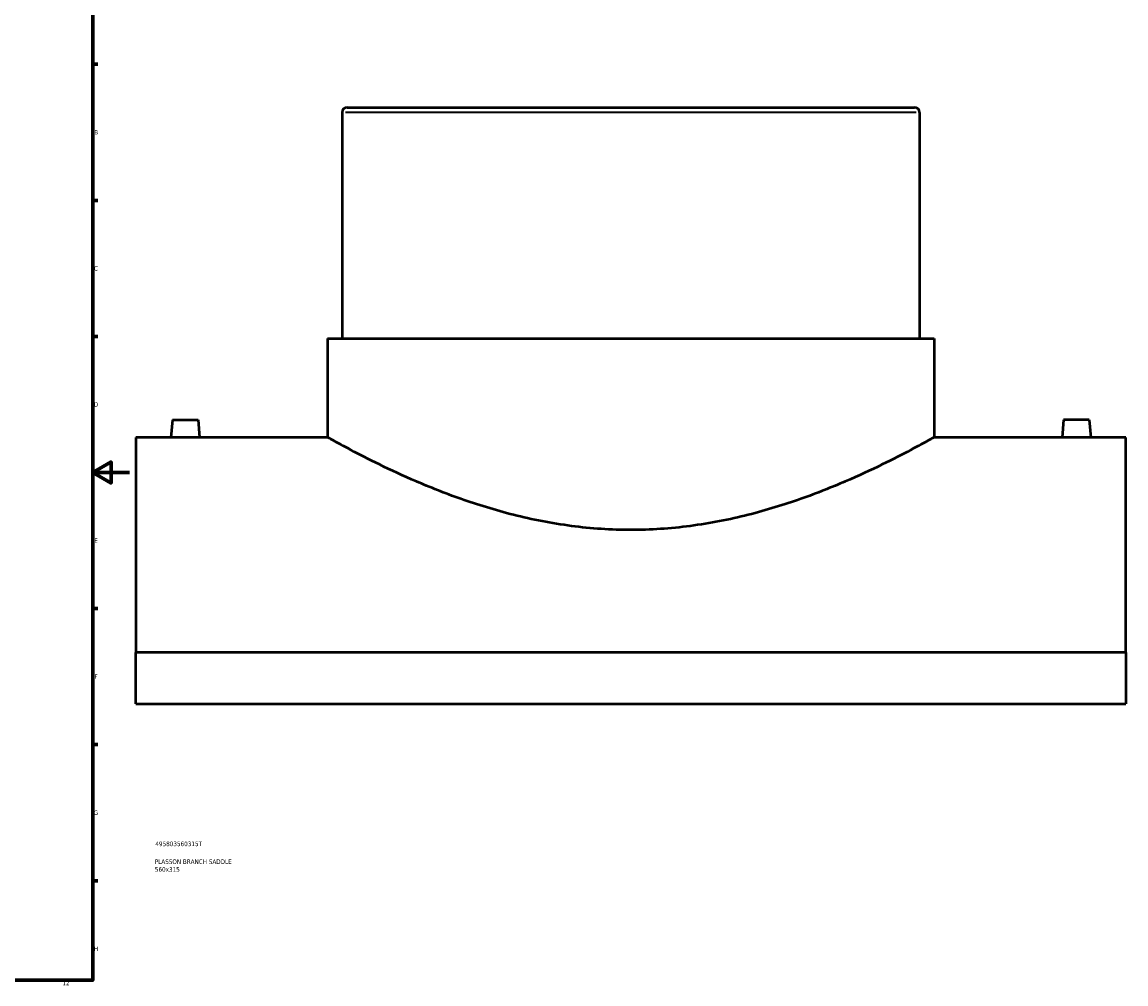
# Model space of a CAD drawing. Header units: millimetres. Extents: x -344 to 1551, y -395 to 1116.
# Tile 4 of 5: x 782 to 1384, y 18 to 543. Entities that reach past the tile are written whole.
import ezdxf

# ---------------------------------------------------------------- set-up
doc = ezdxf.new("R2010")
doc.units = ezdxf.units.MM
for name, color, linetype, lineweight in [('Border (ANSI)', 7, 'Continuous', 70), ('Title (ISO)', 7, 'Continuous', 50), ('Visible (ANSI)', 7, 'Continuous', 50), ('Visible Narrow (ANSI)', 7, 'Continuous', 35)]:
    doc.layers.add(name, color=color, linetype=linetype, lineweight=lineweight)
doc.styles.add('Note Text (ANSI)', font='tahoma.ttf')
doc.styles.add('Note Text (ISO)', font='tahoma.ttf')

# ---------------------------------------------------------------- blocks, each defined once
blk = doc.blocks.new('Borders Default Border')
at = {"layer": 'Border (ANSI)'}
for p, q in [((821, 519.75), (823.8, 519.75)), ((821, 445.5), (823.8, 445.5)), ((821, 371.25), (823.8, 371.25)), ((821, 222.75), (823.8, 222.75)), ((821, 148.5), (823.8, 148.5)), ((821, 74.25), (823.8, 74.25))]:
    blk.add_line(p, q, dxfattribs=at)
at = {"layer": 'Border (ANSI)', "flags": 128}
for points in [[(20, 20), (20, 574), (821, 574), (821, 20), (20, 20)], [(841, 297), (821, 297), (831, 302.77), (831, 291.23), (821, 297)]]:
    blk.add_lwpolyline(points, dxfattribs=at)
at = {"layer": 'Border (ANSI)', "color": 5, "true_color": 0x0000ff, "char_height": 2.4, "attachment_point": 7, "style": 'Note Text (ANSI)'}
for s, insert in [('B', (821.87, 481.43)), ('C', (821.71, 407.13)), ('D', (821.72, 332.93)), ('E', (821.91, 258.68)), ('F', (821.98, 184.43)), ('G', (821.6, 110.13)), ('H', (821.73, 35.93)), ('12', (804.52, 17.2))]:
    blk.add_mtext(s, dxfattribs=dict(at, insert=insert))
blk = doc.blocks.new('Title Blocks ISO')
at = {"layer": 'Title (ISO)', "color": 232, "true_color": 0xca0064, "style": 'Note Text (ISO)'}
for tag, p in [('PART_NUMBER_001', (34.16, 73.13)), ('DESCRIPTION_001', (33.84, 63.4)), ('DESCRIPTION_002', (33.88, 59.18))]:
    blk.add_attdef(tag, p, '', height=2.5, dxfattribs=at)

msp = doc.modelspace()

# ---------------------------------------------------------------- linework, layer by layer
at = {"layer": 'Visible (ANSI)'}
for p, q in [((959.76, 496.18), (1269.16, 496.18)), ((956.96, 493.38), (956.96, 370.18)), ((1271.96, 493.38), (1271.96, 370.18)), ((949.09, 370.18), (1279.84, 370.18)), ((949.09, 370.18), (949.09, 316.18)), ((1279.84, 370.18), (1279.84, 316.18)), ((864.46, 325.78), (863.62, 316.18)), ((864.46, 325.78), (878.46, 325.78)), ((878.46, 325.78), (879.3, 316.18)), ((1350.46, 325.78), (1349.62, 316.18)), ((1364.46, 325.78), (1350.46, 325.78)), ((1364.46, 325.78), (1365.3, 316.18)), ((844.46, 316.18), (844.46, 198.84)), ((863.62, 316.18), (844.46, 316.18)), ((949.09, 316.18), (879.3, 316.18)), ((1349.62, 316.18), (1279.84, 316.18)), ((1384.46, 316.18), (1365.3, 316.18)), ((1384.46, 198.84), (1384.46, 316.18)), ((1384.46, 198.84), (844.46, 198.84)), ((844.46, 170.86), (844.46, 198.84)), ((1384.46, 198.84), (1384.46, 170.86)), ((844.46, 170.86), (1384.46, 170.86))]:
    msp.add_line(p, q, dxfattribs=at)
for centre, start, end in [((959.76, 493.38), 90, 180), ((1269.16, 493.38), 0, 90)]:
    msp.add_arc(centre, 2.8, start, end, dxfattribs=at)
for points, knots in [([(871.46, 316.07), (870.48, 316.07), (869.43, 316.08), (867.5, 316.1), (866.61, 316.11), (865.22, 316.14), (864.62, 316.15), (863.82, 316.17), (863.62, 316.18), (863.62, 316.18)], [0, 0, 0, 0, 0.295544, 0.295544, 0.591087, 0.591087, 0.886553, 0.886553, 1.182019, 1.182019, 1.182019, 1.182019]), ([(879.3, 316.18), (879.3, 316.18), (879.11, 316.17), (878.31, 316.15), (877.71, 316.14), (876.31, 316.11), (875.43, 316.1), (873.5, 316.08), (872.45, 316.07), (871.46, 316.07)], [3.546056, 3.546056, 3.546056, 3.546056, 3.841521, 3.841521, 4.136987, 4.136987, 4.432531, 4.432531, 4.728074, 4.728074, 4.728074, 4.728074]), ([(1114.46, 265.67), (1109.12, 265.67), (1103.72, 265.85), (1092.88, 266.56), (1087.45, 267.1), (1071.27, 269.21), (1060.64, 271.31), (1040.38, 276.42), (1030.72, 279.43), (1012.91, 285.72), (1004.75, 288.99), (990.33, 295.19), (983.54, 298.35), (971.48, 304.23), (966.21, 306.94), (957.7, 311.43), (954.44, 313.22), (951.21, 315), (950.41, 315.44), (949.35, 316.03), (949.09, 316.18), (949.09, 316.18)], [0, 0, 0, 0, 1.602397, 1.602397, 3.204794, 3.204794, 6.409589, 6.409589, 9.614383, 9.614383, 12.819177, 12.819177, 16.009321, 16.009321, 19.199464, 19.199464, 22.389608, 22.389608, 23.984679, 23.984679, 25.579751, 25.579751, 25.579751, 25.579751]), ([(1279.84, 316.18), (1279.84, 316.18), (1279.58, 316.03), (1278.52, 315.44), (1277.72, 315), (1274.49, 313.22), (1271.23, 311.43), (1262.71, 306.94), (1257.45, 304.23), (1245.39, 298.35), (1238.6, 295.19), (1224.17, 288.99), (1216.02, 285.72), (1198.2, 279.43), (1188.55, 276.42), (1168.29, 271.31), (1157.65, 269.21), (1141.48, 267.1), (1136.05, 266.56), (1125.21, 265.85), (1119.81, 265.67), (1114.46, 265.67)], [76.739254, 76.739254, 76.739254, 76.739254, 78.334325, 78.334325, 79.929397, 79.929397, 83.11954, 83.11954, 86.309684, 86.309684, 89.499827, 89.499827, 92.704622, 92.704622, 95.909416, 95.909416, 99.11421, 99.11421, 100.716608, 100.716608, 102.319005, 102.319005, 102.319005, 102.319005]), ([(1357.46, 316.07), (1356.48, 316.07), (1355.43, 316.08), (1353.5, 316.1), (1352.61, 316.11), (1351.22, 316.14), (1350.62, 316.15), (1349.82, 316.17), (1349.62, 316.18), (1349.62, 316.18)], [2.364037, 2.364037, 2.364037, 2.364037, 2.659581, 2.659581, 2.955125, 2.955125, 3.25059, 3.25059, 3.546056, 3.546056, 3.546056, 3.546056]), ([(1365.3, 316.18), (1365.3, 316.18), (1365.11, 316.17), (1364.31, 316.15), (1363.71, 316.14), (1362.31, 316.11), (1361.43, 316.1), (1359.5, 316.08), (1358.45, 316.07), (1357.46, 316.07)], [5.910093, 5.910093, 5.910093, 5.910093, 6.205559, 6.205559, 6.501024, 6.501024, 6.796568, 6.796568, 7.092112, 7.092112, 7.092112, 7.092112])]:
    msp.add_open_spline(points, degree=3, knots=knots, dxfattribs=at)
at = {"layer": 'Visible Narrow (ANSI)'}
msp.add_line((1270.02, 493.38), (958.9, 493.38), dxfattribs=at)

# ---------------------------------------------------------------- block references
msp.add_blockref('Borders Default Border', (0, 0))
msp.add_blockref('Title Blocks ISO', (821, 20)).add_auto_attribs({'PART_NUMBER_001': '495803560315T', 'DESCRIPTION_001': 'PLASSON BRANCH SADDLE', 'DESCRIPTION_002': '560x315'})

doc.saveas('drawing.dxf')
